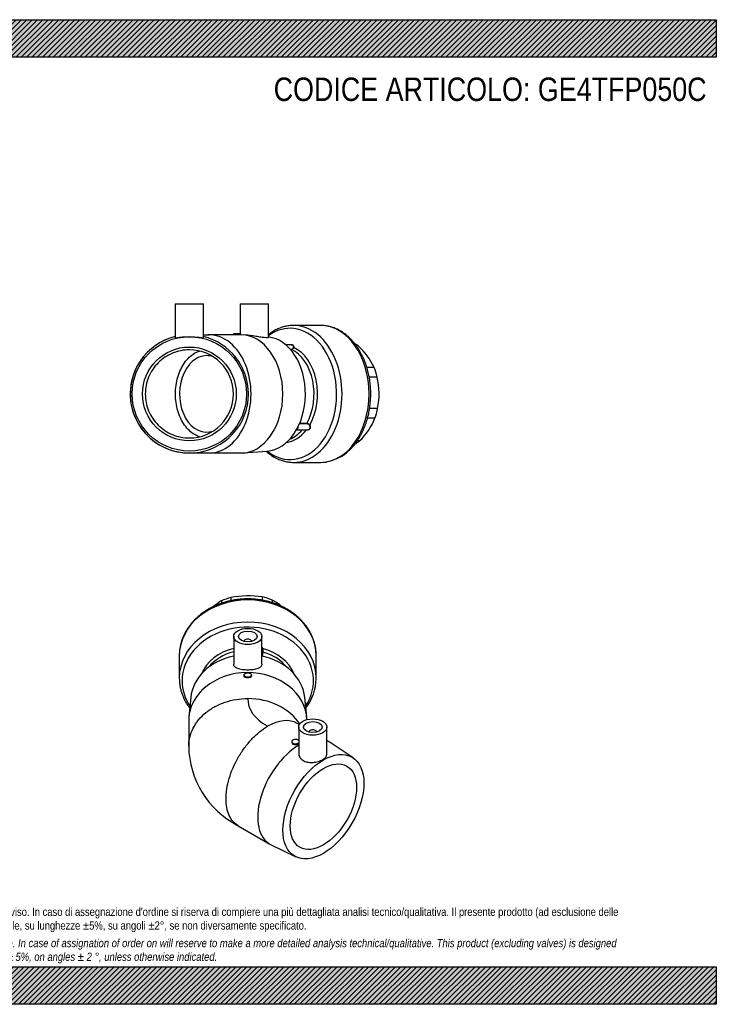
# Model space of a CAD drawing. Header units: millimetres. Extents: x 0 to 742, y 0 to 525.
# Tile 2 of 2: x 371 to 742, y 0 to 525. Entities that reach past the tile are written whole.
import ezdxf

# ---------------------------------------------------------------- set-up
doc = ezdxf.new("R2010")
doc.units = ezdxf.units.MM
doc.header["$LTSCALE"] = 2.5
for name, color, linetype in [('Default', 7, 'Continuous'), ('GE4P050C', 7, 'Continuous'), ('IOF050C', 7, 'Continuous'), ('PARTE_PE_050', 7, 'Continuous')]:
    doc.layers.add(name, color=color, linetype=linetype)

# ---------------------------------------------------------------- blocks, each defined once
blk = doc.blocks.new('SE1')
at = {"layer": 'GE4P050C', "color": 7, "linetype": 'Continuous'}
for p, q in [((485.3, 196.13), (485.3, 181.45)), ((500.3, 181.45), (500.3, 196.13)), ((490.8, 193.51), (490.8, 193.48)), ((494.8, 193.48), (494.8, 193.51)), ((490.8, 175.56), (490.8, 175.1)), ((494.8, 175.1), (494.8, 175.56)), ((462.39, 163.51), (461.39, 153.18)), ((524.2, 153.18), (523.2, 163.51)), ((461.3, 151.16), (461.3, 137.37)), ((520.29, 149.14), (519.15, 149.8)), ((519.94, 147.83), (519.94, 133.78)), ((534.94, 133.29), (534.94, 147.83)), ((525.44, 145.22), (525.44, 145.19)), ((529.44, 145.19), (529.44, 145.22)), ((516.25, 140.07), (516.25, 139.64)), ((536.12, 140), (534.94, 140.68)), ((548.94, 131.42), (536.73, 139.62)), ((487.71, 95.21), (504.62, 85.44)), ((505.25, 85.11), (518.46, 78.63))]:
    blk.add_line(p, q, dxfattribs=at)
for start, end in [(180.9435, 242.4015), (242.6567, 242.9772)]:
    blk.add_arc((509.8, 138.39), 48.5, start, end, dxfattribs=at)
for centre, major_axis in [((492.8, 196.13), (-7.5, 0)), ((492.8, 196.13), (-5, 0)), ((492.8, 175.56), (2, 0)), ((527.44, 147.83), (7.5, 0)), ((527.44, 147.83), (5, 0)), ((533.1, 105.37), (15.25, 26.41)), ((533.1, 105.37), (-12.5, -21.65))]:
    blk.add_ellipse(centre, major_axis=major_axis, ratio=0.57735, dxfattribs=at)
for centre, major_axis, ratio, start_param, end_param in [((492.8, 193.51), (-2, 0), 0.57735, 3.112863, 6.283185), ((492.8, 193.51), (-2, 0), 0.57735, 0, 0.02873), ((492.8, 161.55), (30.5, 0), 0.816497, 1.819246, 3.062944), ((492.8, 161.55), (30.5, 0), 0.816497, 0.078648, 1.322347), ((492.8, 151.16), (31.5, 0), 0.816497, 0.023287, 3.141593), ((528.29, 162.85), (35.5, 0), 0.57735, 3.133257, 3.921588), ((492.8, 137.3), (-31.5, 0), 0.816497, 3.635824, 4.712389), ((528.29, 162.85), (-35.5, 0), 0.57735, 0.779995, 0.793734), ((503.4, 122.52), (-15.75, -27.28), 0.57735, 3.141593, 3.926991), ((527.44, 145.22), (2, 0), 0.57735, 0, 3.170323), ((527.44, 145.22), (2, 0), 0.57735, 6.254455, 6.283185), ((520.37, 112.72), (15.75, 27.28), 0.57735, 0.804657, 3.180886), ((518.25, 140.07), (-2, 0), 0.57735, 3.703587, 6.283185), ((518.25, 140.07), (-2, 0), 0.57735, 0, 2.579598), ((520.37, 112.72), (15.75, 27.28), 0.57735, 0, 0.072303), ((520.37, 112.72), (15.75, 27.28), 0.57735, 6.243891, 6.283185)]:
    blk.add_ellipse(centre, major_axis=major_axis, ratio=ratio, start_param=start_param, end_param=end_param, dxfattribs=at)
for points, knots in [([(500.3, 181.45), (500.3, 181.44), (500.3, 181.44), (500.29, 180.91), (500.09, 180.44), (499.34, 179.62), (498.79, 179.28), (497.42, 178.74), (496.59, 178.54), (494.79, 178.28), (493.8, 178.21), (491.83, 178.21), (490.85, 178.27), (489.03, 178.54), (488.2, 178.73), (486.82, 179.27), (486.26, 179.61), (485.51, 180.42), (485.3, 180.9), (485.3, 181.43), (485.3, 181.44), (485.3, 181.45)], [0.3746454, 0.3746454, 0.3746454, 0.3746454, 0.375, 0.375, 0.4375, 0.4375, 0.5, 0.5, 0.5625, 0.5625, 0.625, 0.625, 0.6875, 0.6875, 0.75, 0.75, 0.8125, 0.8125, 0.875, 0.875, 0.8761532, 0.8761532, 0.8761532, 0.8761532]), ([(494.8, 175.1), (494.8, 174.79), (494.58, 174.5), (493.84, 174.11), (493.32, 173.99), (492.27, 173.99), (491.76, 174.1), (491.01, 174.51), (490.8, 174.79), (490.8, 175.1)], [0, 0, 0, 0, 0.125, 0.125, 0.25, 0.25, 0.375, 0.375, 0.4999357, 0.4999357, 0.4999357, 0.4999357]), ([(461.3, 137.59), (461.31, 139.19), (461.52, 140.81), (462.31, 144.06), (462.91, 145.67), (464.49, 148.77), (465.47, 150.26), (467.77, 153.07), (469.07, 154.36), (471.98, 156.72), (473.6, 157.81), (477.02, 159.66), (478.83, 160.45), (484.56, 162.38), (488.68, 163.03), (492.8, 163.02)], [0.5028881, 0.5028881, 0.5028881, 0.5028881, 0.5625, 0.5625, 0.625, 0.625, 0.6875, 0.6875, 0.75, 0.75, 0.8125, 0.8125, 0.875, 0.875, 1, 1, 1, 1]), ([(487.71, 95.21), (487.71, 95.21), (487.71, 95.21), (485.66, 96.39), (484, 98.3), (482.34, 101.98), (481.92, 103.36), (481.35, 106.34), (481.21, 107.92), (481.21, 111.28), (481.35, 113.07), (481.92, 116.69), (482.33, 118.54), (484.01, 124.2), (485.64, 127.98), (488.74, 133.36), (489.85, 135.08), (492.26, 138.34), (493.56, 139.91), (496.24, 142.75), (497.62, 144.04), (500.47, 146.36), (501.95, 147.4), (503.4, 148.24)], [0.2498813, 0.2498813, 0.2498813, 0.2498813, 0.25, 0.25, 0.375, 0.375, 0.4375, 0.4375, 0.5, 0.5, 0.5625, 0.5625, 0.625, 0.625, 0.75, 0.75, 0.8125, 0.8125, 0.875, 0.875, 0.9375, 0.9375, 1, 1, 1, 1]), ([(516.25, 139.64), (516.25, 139.32), (516.47, 139.01), (517.21, 138.58), (517.73, 138.47), (518.77, 138.5), (519.29, 138.63), (519.78, 138.92), (519.88, 138.99), (519.96, 139.07)], [0.3750897, 0.3750897, 0.3750897, 0.3750897, 0.5, 0.5, 0.625, 0.625, 0.75, 0.75, 0.7886594, 0.7886594, 0.7886594, 0.7886594]), ([(519.94, 133.78), (519.94, 133.09), (520.13, 132.4), (520.86, 131.14), (521.42, 130.56), (522.79, 129.66), (523.63, 129.33), (525.44, 128.95), (526.42, 128.89), (527.42, 128.96)], [0.7505109, 0.7505109, 0.7505109, 0.7505109, 0.8125, 0.8125, 0.875, 0.875, 0.9375, 0.9375, 1, 1, 1, 1]), ([(527.42, 128.96), (528.41, 129.02), (529.38, 129.2), (531.2, 129.74), (532.04, 130.1), (534.13, 131.3), (534.94, 132.29), (534.94, 133.29), (534.94, 133.29), (534.94, 133.29)], [0, 0, 0, 0, 0.0625, 0.0625, 0.125, 0.125, 0.25, 0.25, 0.2500571, 0.2500571, 0.2500571, 0.2500571])]:
    blk.add_open_spline(points, degree=3, knots=knots, dxfattribs=at)
at = {"layer": 'IOF050C', "color": 7, "linetype": 'Continuous'}
for p, q in [((483.79, 216.9), (483.79, 215.2)), ((500.55, 217.21), (500.55, 215.45)), ((505.73, 215.57), (505.73, 214.18)), ((478.71, 215.07), (478.71, 213.8))]:
    blk.add_line(p, q, dxfattribs=at)
for centre, radius, start, end in [((493.07, 168.57), 49.21, 81.2526, 100.8731), ((480.57, 170.83), 51.33, 53.47, 60.6532), ((507.67, 169.45), 54.04, 122.4066, 128.1162)]:
    blk.add_arc(centre, radius, start, end, dxfattribs=at)
for major_axis, start_param, end_param in [((-28.75, 0), 5.031069, 5.224542), ((28.75, 0), 1.104079, 1.297551)]:
    blk.add_ellipse((492.8, 194.61), major_axis=major_axis, ratio=0.816497, start_param=start_param, end_param=end_param, dxfattribs=at)
at = {"layer": 'PARTE_PE_050', "color": 7, "linetype": 'Continuous'}
for p, q in [((456.3, 185.8), (456.3, 174.02)), ((500.7, 185.61), (500.7, 188.92)), ((500.73, 187.84), (500.73, 185.6)), ((529.3, 174.02), (529.3, 185.8))]:
    blk.add_line(p, q, dxfattribs=at)
blk.add_arc((501.37, 174.52), 27.92, 323.4371, 358.4704, dxfattribs=at)
for centre, major_axis, ratio, start_param, end_param in [((492.8, 185.8), (-36.5, 0), 0.816497, 3.141593, 6.283185), ((492.8, 174.02), (-36.5, 0), 0.816497, 3.141593, 6.283185), ((492.8, 172.52), (-35.01, 0), 0.816497, 2.648462, 6.283185), ((492.8, 169.48), (25.99, 0), 0.816497, 1.863522, 2.817831), ((500.71, 189.68), (-0.0966, -0.0259), 0.143149, 4.833307, 6.116145), ((492.8, 169.48), (-25.99, 0), 0.816497, 3.465355, 4.403596), ((492.8, 168.48), (25, 0), 0.816497, 1.875489, 2.559497), ((500.76, 187.92), (0.1, 0), 0.816497, 4.066982, 4.389625), ((492.8, 168.48), (-25, 0), 0.816497, 3.723688, 4.389625), ((492.8, 174.02), (-36.5, 0), 0.816497, 0, 0.011297), ((492.8, 174.02), (-36.5, 0), 0.816497, 3.133719, 3.141593), ((492.8, 172.52), (-35.01, 0), 0.816497, 0, 0.49313)]:
    blk.add_ellipse(centre, major_axis=major_axis, ratio=ratio, start_param=start_param, end_param=end_param, dxfattribs=at)
for points, knots in [([(529.28, 185.56), (529.28, 186.08), (529.29, 187.14), (529.12, 188.96), (528.81, 190.88), (528.34, 192.8), (527.73, 194.69), (526.97, 196.54), (526.07, 198.34), (525.03, 200.1), (523.86, 201.79), (522.56, 203.42), (521.14, 204.98), (519.59, 206.46), (517.94, 207.85), (516.18, 209.15), (514.32, 210.36), (512.37, 211.46), (510.34, 212.45), (508.24, 213.33), (506.07, 214.1), (503.85, 214.76), (501.58, 215.29), (499.27, 215.69), (496.94, 215.98), (494.59, 216.14), (492.24, 216.17), (489.88, 216.08), (487.54, 215.86), (485.22, 215.52), (482.93, 215.05), (480.68, 214.46), (478.47, 213.75), (476.33, 212.92), (474.26, 211.98), (472.26, 210.93), (470.35, 209.78), (468.53, 208.52), (466.82, 207.17), (465.21, 205.73), (463.72, 204.2), (462.35, 202.6), (461.1, 200.92), (459.99, 199.18), (459.02, 197.39), (458.2, 195.55), (457.51, 193.67), (456.98, 191.76), (456.59, 189.82), (456.36, 187.89), (456.27, 186.38), (456.3, 185.62), (456.31, 185.45)], [0, 0, 0, 0, 0.014795, 0.03492, 0.055045, 0.075181, 0.095337, 0.115521, 0.135739, 0.155995, 0.17629, 0.196626, 0.216999, 0.237409, 0.25785, 0.278319, 0.298811, 0.319323, 0.33985, 0.36039, 0.380938, 0.401494, 0.422056, 0.442621, 0.46319, 0.483761, 0.504335, 0.524911, 0.545489, 0.566069, 0.586651, 0.607234, 0.627818, 0.648401, 0.668981, 0.689558, 0.710126, 0.730684, 0.751228, 0.771752, 0.792252, 0.812723, 0.83316, 0.853558, 0.873915, 0.894229, 0.9145, 0.93473, 0.954923, 0.975086, 0.995227, 1, 1, 1, 1]), ([(500.61, 189.66), (500.57, 189.84), (500.5, 190), (500.38, 190.23), (500.34, 190.29), (500.3, 190.35)], [0, 0, 0, 0, 0.125, 0.125, 0.1763822, 0.1763822, 0.1763822, 0.1763822]), ([(500.31, 190.49), (500.38, 190.4), (500.44, 190.31), (500.58, 190.05), (500.65, 189.88), (500.69, 189.7)], [0.8035143, 0.8035143, 0.8035143, 0.8035143, 0.875, 0.875, 1, 1, 1, 1]), ([(500.7, 188.92), (500.7, 189), (500.69, 189.08), (500.68, 189.33), (500.66, 189.5), (500.61, 189.66)], [0.6234201, 0.6234201, 0.6234201, 0.6234201, 0.75, 0.75, 1, 1, 1, 1]), ([(500.69, 189.7), (500.74, 189.52), (500.76, 189.34), (500.78, 188.99), (500.77, 188.82), (500.76, 188.49), (500.75, 188.34), (500.73, 188.06), (500.73, 187.94), (500.73, 187.84)], [0, 0, 0, 0, 0.25, 0.25, 0.5, 0.5, 0.75, 0.75, 1, 1, 1, 1]), ([(456.31, 173.67), (456.32, 173.12), (456.34, 172.05), (456.56, 170.22), (456.92, 168.3), (457.44, 166.39), (458.1, 164.51), (458.9, 162.68), (459.85, 160.89), (460.84, 159.3), (461.53, 158.33), (461.84, 157.92)], [0, 0, 0, 0, 0.0205362, 0.0474514, 0.0743721, 0.1013116, 0.1282817, 0.1552919, 0.1823496, 0.209459, 0.2295708, 0.2295708, 0.2295708, 0.2295708])]:
    blk.add_open_spline(points, degree=3, knots=knots, dxfattribs=at)
blk = doc.blocks.new('SE3')
at = {"layer": 'GE4P050C', "color": 7, "linetype": 'Continuous'}
for p, q in [((454.16, 373.46), (469.16, 373.46)), ((454.16, 373.46), (454.16, 355.49)), ((469.16, 355.49), (469.16, 373.46)), ((488.81, 373.46), (503.81, 373.46)), ((488.81, 373.46), (488.81, 357.46)), ((503.81, 355.65), (503.81, 373.46)), ((489.11, 357.46), (485.11, 357.46)), ((485.11, 357.46), (485.11, 356.96)), ((489.11, 356.93), (489.11, 357.46)), ((469.16, 356.96), (472.26, 356.96)), ((472.33, 356.96), (471.47, 356.96)), ((485.72, 356.96), (472.26, 356.96)), ((489.23, 356.96), (489.11, 356.96)), ((492.38, 356.76), (490.47, 356.91)), ((490.47, 294.01), (503.16, 295.01)), ((461.66, 293.96), (472.26, 293.96)), ((471.48, 293.96), (472.33, 293.96)), ((472.26, 293.96), (489.23, 293.96))]:
    blk.add_line(p, q, dxfattribs=at)
for radius in [30.5, 25]:
    blk.add_circle((461.66, 325.46), radius, dxfattribs=at)
for centre, radius, start, end in [((461.66, 325.46), 31.5, 103.7741, 0), ((461.66, 325.46), 31.5, 103.7718, 270), ((461.66, 325.46), 31.5, 0, 76.2259), ((461.66, 325.46), 23.5, 270.0484, 89.9516), ((463.05, 1086.43), 792.47, 269.9167, 269.91687), ((463.05, 1086.43), 792.47, 269.91846, 270.03868)]:
    blk.add_arc(centre, radius, start, end, dxfattribs=at)
for centre, major_axis, start_param, end_param in [((472.26, 325.46), (0, 31.5), 3.141584, 6.283185), ((489.23, 325.46), (0, 31.5), 3.141593, 6.283185), ((501.96, 325.46), (0, -30.5), 0.055584, 3.056026)]:
    blk.add_ellipse(centre, major_axis=major_axis, ratio=0.707107, start_param=start_param, end_param=end_param, dxfattribs=at)
for points, knots in [([(454.16, 355.48), (454.16, 355.43), (454.35, 355.42), (455.08, 355.49), (455.63, 355.56), (456.33, 355.65)], [0.8761532, 0.8761532, 0.8761532, 0.8761532, 0.9375, 0.9375, 1, 1, 1, 1]), ([(456.33, 355.65), (457.03, 355.73), (457.86, 355.82), (459.67, 355.95), (460.66, 355.99), (463.61, 355.99), (465.57, 355.82), (467.65, 355.57), (468.21, 355.49), (468.96, 355.42), (469.16, 355.43), (469.16, 355.48)], [0, 0, 0, 0, 0.0625, 0.0625, 0.125, 0.125, 0.25, 0.25, 0.3125, 0.3125, 0.3746454, 0.3746454, 0.3746454, 0.3746454]), ([(488.53, 356.9), (488.15, 356.9), (487.63, 356.91), (486.59, 356.95), (486.07, 356.96), (485.7, 356.96), (485.7, 356.96), (485.7, 356.96)], [0, 0, 0, 0, 0.125, 0.125, 0.25, 0.25, 0.2500863, 0.2500863, 0.2500863, 0.2500863]), ([(503.81, 355.65), (503.81, 355.57), (503.61, 355.49), (502.85, 355.42), (502.3, 355.43), (500.89, 355.54), (500.06, 355.65), (498.26, 355.92), (497.28, 356.09), (495.34, 356.4), (494.36, 356.55), (493.09, 356.7), (492.73, 356.74), (492.38, 356.76)], [0.2500572, 0.2500572, 0.2500572, 0.2500572, 0.3125, 0.3125, 0.375, 0.375, 0.4375, 0.4375, 0.5, 0.5, 0.5625, 0.5625, 0.5882791, 0.5882791, 0.5882791, 0.5882791]), ([(461.68, 348.96), (460.15, 348.96), (458.6, 348.81), (455.58, 348.2), (454.11, 347.76), (449.86, 346), (447.21, 344.23), (443.96, 340.97), (442.99, 339.79), (441.28, 337.22), (440.55, 335.85), (438.79, 331.61), (438.18, 328.52), (438.18, 323.92), (438.33, 322.37), (438.94, 319.35), (439.38, 317.89), (440.56, 315.05), (441.29, 313.67), (443, 311.13), (443.97, 309.94), (447.25, 306.66), (449.83, 304.94), (454.12, 303.16), (455.58, 302.72), (458.59, 302.12), (460.14, 301.96), (461.68, 301.96)], [0, 0, 0, 0, 0.0625, 0.0625, 0.125, 0.125, 0.25, 0.25, 0.3125, 0.3125, 0.375, 0.375, 0.5, 0.5, 0.5625, 0.5625, 0.625, 0.625, 0.6875, 0.6875, 0.75, 0.75, 0.875, 0.875, 0.9375, 0.9375, 1, 1, 1, 1]), ([(467.04, 302.6), (466.18, 302.88), (465.33, 303.27), (463.51, 304.34), (462.56, 305.06), (460.75, 306.76), (459.89, 307.75), (457.59, 311), (456.35, 313.62), (455.11, 317.86), (454.78, 319.35), (454.36, 322.38), (454.25, 323.9), (454.25, 326.97), (454.36, 328.53), (454.78, 331.54), (455.09, 333), (456.34, 337.28), (457.56, 339.87), (459.88, 343.16), (460.72, 344.13), (462.52, 345.84), (463.49, 346.58), (465.31, 347.64), (466.15, 348.03), (467.01, 348.32)], [0.0742603, 0.0742603, 0.0742603, 0.0742603, 0.125, 0.125, 0.1875, 0.1875, 0.25, 0.25, 0.375, 0.375, 0.4375, 0.4375, 0.5, 0.5, 0.5625, 0.5625, 0.625, 0.625, 0.75, 0.75, 0.8125, 0.8125, 0.875, 0.875, 0.9257793, 0.9257793, 0.9257793, 0.9257793])]:
    blk.add_open_spline(points, degree=3, knots=knots, dxfattribs=at)
blk.add_open_spline([(489.11, 356.93), (489.11, 356.91), (488.9, 356.9), (488.53, 356.9)], degree=3, dxfattribs=at)
at = {"layer": 'IOF050C', "color": 7, "linetype": 'Continuous'}
for p, q in [((551.59, 351.14), (550.67, 351.14)), ((560.16, 339.55), (556.29, 339.55)), ((561.75, 334.47), (557.52, 334.47)), ((562.02, 317.7), (557.74, 317.7)), ((560.6, 312.53), (556.63, 312.53)), ((552.41, 300.4), (551.11, 300.4))]:
    blk.add_line(p, q, dxfattribs=at)
for centre, radius, start, end in [((526.24, 323.41), 37.57, 25.4412, 47.5607), ((522.44, 325.45), 40.33, 348.9228, 12.9181), ((527.17, 326.28), 36.15, 314.276, 337.6312)]:
    blk.add_arc(centre, radius, start, end, dxfattribs=at)
for major_axis, start_param, end_param in [((0, 28.75), -0.466718, -0.37368), ((0, 28.75), 5.031069, 5.224542), ((0, -28.75), 1.104079, 1.297551), ((0, -28.75), 0.374889, 0.512153)]:
    blk.add_ellipse((542.44, 325.46), major_axis=major_axis, ratio=0.707107, start_param=start_param, end_param=end_param, dxfattribs=at)
at = {"layer": 'PARTE_PE_050', "color": 7, "linetype": 'Continuous'}
for p, q in [((531.66, 361.96), (517.23, 361.96)), ((516.16, 351.67), (512.99, 351.67)), ((515.43, 349.29), (516.01, 349.29)), ((516.05, 349.17), (515.53, 349.17)), ((520.45, 309.76), (524.2, 309.76)), ((518.71, 306.25), (524.49, 306.25)), ((524.21, 309.63), (520.4, 309.63)), ((517.23, 288.96), (531.66, 288.96))]:
    blk.add_line(p, q, dxfattribs=at)
for centre, radius, start, end in [((515.99, 350.45), 1.16, 270.8496, 349.8141), ((516.01, 350.43), 1.26, 272.0204, 350.5234), ((524.17, 307.83), 1.93, 32.1032, 89.115), ((524.21, 307.86), 1.77, 32.0378, 89.9196), ((530.66, 312.98), 24.03, 272.3872, 329.099)]:
    blk.add_arc(centre, radius, start, end, dxfattribs=at)
for centre, major_axis, ratio, start_param, end_param in [((515.4, 325.46), (0, 35.01), 0.707107, 2.625398, 6.283185), ((515.4, 325.46), (0, 35.01), 0.707107, 0, 0.487252), ((517.23, 325.46), (0, 36.5), 0.707107, 3.141438, 6.283185), ((517.23, 325.46), (0, 36.5), 0.707107, 0, 0.000261), ((531.66, 325.46), (0, 36.5), 0.707107, 3.141593, 6.283185), ((516.08, 349.27), (0, 0.1), 0.707107, 1.375679, 2.818829), ((510.45, 325.46), (0, 25), 0.707107, 4.033391, 5.960421), ((517.2, 350.27), (0.0989, -0.0145), 0.489046, 4.031541, 5.314379), ((511.67, 325.46), (0, 25.99), 0.707107, 4.01942, 5.974392), ((470.85, 325.46), (0, 20.4), 0.707107, 0, 3.383506), ((470.85, 325.46), (0, 20.4), 0.707107, 6.041271, 6.283185), ((524.26, 309.7), (0, 0.1), 0.707107, 0.891798, 2.334948), ((511.67, 325.46), (0, 25.99), 0.707107, 3.234648, 3.879997), ((510.45, 325.46), (0, 25), 0.707107, 3.413688, 3.835665), ((518.31, 308.25), (0, 2), 0.707107, 3.477094, 4.667418), ((518.24, 308.25), (0, 1.9), 0.707107, 3.667151, 4.473205), ((524, 306.2), (-0.022, -0.0975), 0.311693, -4.250584, -4.19266), ((525.77, 308.83), (0.0873, 0.0488), 0.13161, 1.103424, 2.386263)]:
    blk.add_ellipse(centre, major_axis=major_axis, ratio=ratio, start_param=start_param, end_param=end_param, dxfattribs=at)
for points, knots in [([(517.22, 361.95), (516.97, 361.95), (516.37, 361.96), (515.31, 361.88), (514.11, 361.73), (512.91, 361.5), (511.72, 361.2), (510.54, 360.82), (509.37, 360.37), (508.22, 359.86), (507.09, 359.27), (505.97, 358.61), (504.89, 357.88), (504.17, 357.34), (503.81, 357.06), (503.8, 357.05)], [0, 0, 0, 0, 0.0080401, 0.0220882, 0.0361378, 0.0501987, 0.0642801, 0.0783903, 0.0925363, 0.1067234, 0.1209554, 0.1352343, 0.1495603, 0.1639322, 0.1642336, 0.1642336, 0.1642336, 0.1642336]), ([(551.27, 300.64), (551.43, 300.88), (551.83, 301.47), (552.5, 302.57), (553.23, 303.88), (553.93, 305.25), (554.57, 306.65), (555.17, 308.09), (555.72, 309.57), (556.22, 311.08), (556.67, 312.62), (557.06, 314.18), (557.41, 315.77), (557.7, 317.37), (557.94, 318.99), (558.12, 320.63), (558.26, 322.27), (558.33, 323.92), (558.36, 325.58), (558.33, 327.23), (558.24, 328.88), (558.1, 330.52), (557.91, 332.16), (557.66, 333.78), (557.36, 335.38), (557.01, 336.97), (556.61, 338.53), (556.15, 340.06), (555.64, 341.57), (555.09, 343.04), (554.48, 344.48), (553.83, 345.88), (553.13, 347.24), (552.38, 348.55), (551.59, 349.82), (550.76, 351.04), (549.89, 352.2), (548.98, 353.31), (548.03, 354.36), (547.05, 355.35), (546.03, 356.28), (544.98, 357.15), (543.91, 357.94), (542.81, 358.67), (541.68, 359.33), (540.54, 359.92), (539.37, 360.43), (538.2, 360.88), (537.01, 361.24), (535.81, 361.54), (534.6, 361.76), (533.39, 361.9), (532.38, 361.96), (531.84, 361.96), (531.65, 361.95)], [0, 0, 0, 0, 0.010634, 0.030351, 0.050072, 0.069802, 0.089536, 0.109273, 0.12901, 0.148744, 0.168477, 0.188206, 0.207932, 0.227654, 0.247374, 0.267092, 0.286808, 0.306522, 0.326237, 0.345952, 0.365669, 0.385387, 0.405109, 0.424835, 0.444565, 0.4643, 0.484041, 0.503788, 0.523541, 0.5433, 0.563064, 0.582832, 0.602604, 0.622375, 0.642144, 0.661906, 0.681657, 0.701393, 0.721107, 0.740793, 0.760444, 0.780053, 0.799614, 0.819119, 0.838563, 0.857943, 0.877256, 0.896501, 0.915682, 0.934802, 0.953869, 0.972892, 0.991883, 1, 1, 1, 1]), ([(515.93, 351.69), (516.01, 351.71), (516.09, 351.72), (516.32, 351.73), (516.46, 351.71), (516.72, 351.62), (516.84, 351.55), (517.03, 351.36), (517.11, 351.25), (517.22, 351), (517.25, 350.85), (517.28, 350.55), (517.28, 350.39), (517.25, 350.22)], [0.310894, 0.310894, 0.310894, 0.310894, 0.375, 0.375, 0.5, 0.5, 0.625, 0.625, 0.75, 0.75, 0.875, 0.875, 1, 1, 1, 1]), ([(517.15, 350.76), (517.14, 350.88), (517.11, 350.99), (517.01, 351.22), (516.94, 351.33), (516.76, 351.5), (516.65, 351.57), (516.41, 351.65), (516.29, 351.67), (516.16, 351.67)], [0.1435894, 0.1435894, 0.1435894, 0.1435894, 0.25, 0.25, 0.375, 0.375, 0.5, 0.5, 0.6112725, 0.6112725, 0.6112725, 0.6112725]), ([(517.14, 350.24), (517.16, 350.4), (517.17, 350.55), (517.16, 350.72), (517.15, 350.74), (517.15, 350.76)], [0, 0, 0, 0, 0.125, 0.125, 0.1435894, 0.1435894, 0.1435894, 0.1435894]), ([(525.81, 308.86), (525.99, 308.53), (526.11, 308.16), (526.13, 307.63), (526.11, 307.45), (526.02, 307.12), (525.95, 306.97), (525.76, 306.69), (525.65, 306.57), (525.38, 306.38), (525.23, 306.31), (524.91, 306.21), (524.74, 306.19), (524.39, 306.18), (524.22, 306.2), (524.04, 306.24)], [0, 0, 0, 0, 0.25, 0.25, 0.375, 0.375, 0.5, 0.5, 0.625, 0.625, 0.75, 0.75, 0.875, 0.875, 1, 1, 1, 1]), ([(524.5, 306.25), (524.51, 306.25), (524.52, 306.25), (524.69, 306.25), (524.86, 306.27), (525.17, 306.36), (525.31, 306.43), (525.57, 306.62), (525.68, 306.73), (525.86, 306.99), (525.93, 307.14), (526.01, 307.46), (526.02, 307.63), (526, 308.14), (525.89, 308.48), (525.71, 308.8)], [0.1182968, 0.1182968, 0.1182968, 0.1182968, 0.125, 0.125, 0.25, 0.25, 0.375, 0.375, 0.5, 0.5, 0.625, 0.625, 0.75, 0.75, 1, 1, 1, 1]), ([(502.52, 294.95), (502.6, 294.89), (503.01, 294.52), (503.78, 293.87), (504.86, 293.07), (505.96, 292.33), (507.08, 291.66), (508.22, 291.07), (509.38, 290.55), (510.56, 290.1), (511.75, 289.72), (512.94, 289.42), (514.15, 289.19), (515.36, 289.04), (516.41, 288.97), (516.99, 288.97), (517.22, 288.97)], [0.8178092, 0.8178092, 0.8178092, 0.8178092, 0.8210008, 0.8355318, 0.8500272, 0.8644823, 0.8788927, 0.8932555, 0.9075686, 0.9218319, 0.9360467, 0.9502165, 0.9643461, 0.9784424, 0.9925134, 1, 1, 1, 1])]:
    blk.add_open_spline(points, degree=3, knots=knots, dxfattribs=at)

msp = doc.modelspace()

# ---------------------------------------------------------------- hatches: boundary and pattern name
at = {"layer": 'Default', "linetype": 'Continuous'}
h = msp.add_hatch(dxfattribs=at)
h.set_pattern_fill('LINE', scale=0.62992, angle=45, style=0)
h.paths.add_polyline_path([(742.5, 505), (742.5, 525), (0, 525), (0, 505)])
for points in [[(742.5, 505), (742.5, 525), (0, 525), (0, 505)], [(742.5, 0), (742.5, 20), (0, 20), (0, 0)]]:
    msp.add_hatch(color=7, dxfattribs=at).paths.add_polyline_path(points)
h = msp.add_hatch(dxfattribs=at)
h.set_pattern_fill('LINE', scale=0.62992, angle=45, style=0)
h.paths.add_polyline_path([(742.5, 0), (742.5, 20), (0, 20), (0, 0)])

# ---------------------------------------------------------------- linework, layer by layer
at = {"layer": 'Default', "color": 7, "linetype": 'Continuous'}
for p, q in [((0, 525), (742.5, 525)), ((742.5, 525), (742.5, 505)), ((742.5, 505), (0, 505)), ((0, 20), (742.5, 20)), ((742.5, 20), (742.5, 0)), ((742.5, 0), (0, 0))]:
    msp.add_line(p, q, dxfattribs=at)

# ---------------------------------------------------------------- block references
at = {"layer": 'Default'}
for name in ['SE3', 'SE1']:
    msp.add_blockref(name, (0, 0), dxfattribs=at)

# ---------------------------------------------------------------- texts
at = {"layer": 'Default', "attachment_point": 1}
for s, insert, char_height, width in [('{\\fArial Narrow|b0||i0||c0|p34;\\C7;\\H12.5;\\W1.;CODICE ARTICOLO: GE4TFP050C}', (506.605, 494.151), 12.5, 235.07781), ("{\\fArial Narrow|b0||i0||c0|p34;\\C7;\\H4.375;\\W1.;PLASTITALIA si riserva il diritto di revisionare la presente specifica, mantenendo la conformità alle prescrizioni del prodotto, senza alcun preavviso. In caso di assegnazione d'ordine si riserva di compiere una più dettagliata analisi tecnico/qualitativa. Il presente prodotto (ad esclusione delle \\P}{\\fArial Narrow|b0||i0||c0|p34;\\C7;\\H4.375;\\W1.;valvole) è progettato per applicazioni non previste dalla direttiva 2014/68/EU. Tolleranza su diametri e spessori come da normative se applicabile, su lunghezze ±5%, su angoli ±2°, se non diversamente specificato.\\P}{\\fArial Narrow|b0||i0||c0|p34;\\C7;\\H1.25;\\W1.;   \\P}{\\fArial Narrow|b0||i1||c0|p34;\\C7;\\H4.375;\\W1.;PLASTITALIA on reserves the right to revise this specification, maintaining the conformity to the requirements of the product, without any notice. In case of assignation of order on will reserve to make a more detailed analysis technical/qualitative. This product (excluding valves) is designed \\P}{\\fArial Narrow|b0||i1||c0|p34;\\C7;\\H4.375;\\W1.;for applications not covered by Directive 2014/68 / EU. The tolerance on diameters and thicknesses as the standards if applicable, on lengths ± 5%, on angles ± 2 °, unless otherwise indicated.\\P}", (50, 51.506), 4.375, 642.5)]:
    msp.add_mtext(s, dxfattribs=dict(at, insert=insert, char_height=char_height, width=width))

doc.saveas('drawing.dxf')
